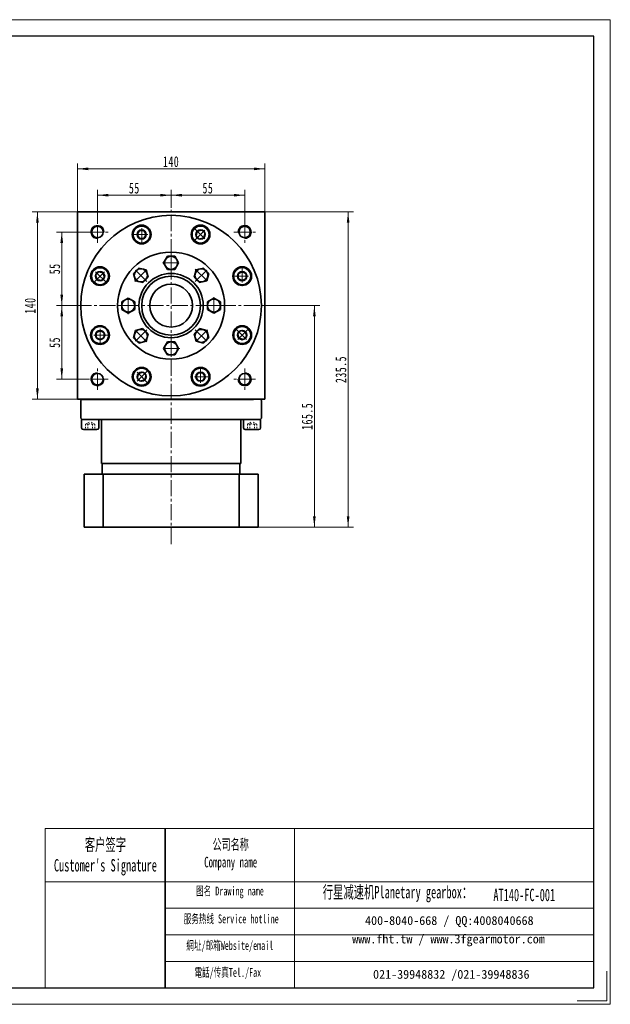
# Model space of a CAD drawing. Header units: millimetres. Extents: x 1491 to 2531, y 216 to 968.
# Tile 3 of 3: x 2090 to 2531, y 216 to 952. Entities that reach past the tile are written whole.
import ezdxf

# ---------------------------------------------------------------- set-up
doc = ezdxf.new("R2010")
doc.units = ezdxf.units.MM
doc.set_wipeout_variables(frame=1)
doc.linetypes.add('点画线', pattern=[18, 12, -2, 2, -2])
doc.linetypes.add('虚线', pattern=[2, 1, -1])
doc.layers.get('0').update_dxf_attribs({"lineweight": 35})
for name, color, linetype, lineweight in [('7标注层', 4, 'Continuous', 18), ('SLD-0', 7, 'Continuous', 18), ('中心线层', 1, '点画线', 18), ('图框_外框线', 7, 'Continuous', 18), ('尺寸线层', 3, 'Continuous', 18), ('粗实线', 7, 'Continuous', 50), ('粗实线层', 7, 'Continuous', 35), ('虚线层', 6, '虚线', 18)]:
    doc.layers.add(name, color=color, linetype=linetype, lineweight=lineweight)
doc.styles.add('SLDTEXTSTYLE4', font='txt', dxfattribs={"width": 0.611111})
doc.styles.add('标准', font='txt', dxfattribs={"width": 0.667})
doc.dimstyles.new('a4-1-1.5', dxfattribs={"dimtxt": 4.5, "dimasz": 4.5, "dimexe": 2.25, "dimexo": 0, "dimgap": 0.75, "dimtad": 1, "dimdec": 3, "dimdsep": 46, "dimtxsty": '标准', "dimblk": '_CAXARROW', "dimcen": 0, "dimdle": 9, "dimazin": 2, "dimtfac": 0.707107, "dimtdec": 3, "dimtix": 1, "dimtmove": 2, "dimatfit": 3, "dimfxl": 0, "dimfrac": 2, "dimtolj": 1, "dimarcsym": 0})

# ---------------------------------------------------------------- blocks, each defined once
blk = doc.blocks.new('*X14')
at = {"layer": '尺寸线层', "linetype": 'Continuous'}
for points in [[(2132.82, 840.62), (2140.92, 841.63), (2140.92, 839.6)], [(2272.82, 840.62), (2264.72, 841.63), (2264.72, 839.6)]]:
    blk.add_hatch(color=0, dxfattribs=at).paths.add_polyline_path(points, flags=0)
at = {"layer": '尺寸线层', "color": 0, "linetype": 'Continuous'}
for p, q in [((2132.82, 808.42), (2132.82, 844.67)), ((2132.82, 840.62), (2272.82, 840.62)), ((2272.82, 808.42), (2272.82, 844.67))]:
    blk.add_line(p, q, dxfattribs=at)
at = {"layer": '尺寸线层', "color": 0, "insert": (2202.82, 845.97), "char_height": 8.1, "width": 21.529, "attachment_point": 5, "line_spacing_factor": 1.15057, "style": '标准'}
blk.add_mtext('\\T1.1;140', dxfattribs=at)
blk = doc.blocks.new('_CAXARROW')
blk.add_hatch(color=0).paths.add_polyline_path([(0, 0), (-1, 0.125), (-1, -0.125)], flags=0)
blk = doc.blocks.new('*X15')
at = {"layer": '尺寸线层', "linetype": 'Continuous'}
for points in [[(2147.82, 820.93), (2155.92, 819.92), (2155.92, 821.94)], [(2202.82, 820.93), (2194.72, 819.92), (2194.72, 821.94)]]:
    blk.add_hatch(color=0, dxfattribs=at).paths.add_polyline_path(points, flags=0)
at = {"layer": '尺寸线层', "color": 0, "linetype": 'Continuous'}
for p, q in [((2147.82, 801.42), (2147.82, 824.98)), ((2202.82, 811.42), (2202.82, 824.98)), ((2202.82, 820.93), (2147.82, 820.93))]:
    blk.add_line(p, q, dxfattribs=at)
at = {"layer": '尺寸线层', "color": 0, "insert": (2175.32, 826.2), "char_height": 8.1, "width": 16.2, "attachment_point": 5, "line_spacing_factor": 1.15057, "style": '标准'}
blk.add_mtext('\\T1.1;55', dxfattribs=at)
blk = doc.blocks.new('*X16')
at = {"layer": '尺寸线层', "linetype": 'Continuous'}
for points in [[(2202.82, 820.93), (2210.92, 821.94), (2210.92, 819.92)], [(2257.82, 820.93), (2249.72, 821.94), (2249.72, 819.92)]]:
    blk.add_hatch(color=0, dxfattribs=at).paths.add_polyline_path(points, flags=0)
at = {"layer": '尺寸线层', "color": 0, "linetype": 'Continuous'}
for p, q in [((2202.82, 811.42), (2202.82, 824.98)), ((2257.82, 801.42), (2257.82, 824.98)), ((2202.82, 820.93), (2257.82, 820.93))]:
    blk.add_line(p, q, dxfattribs=at)
at = {"layer": '尺寸线层', "color": 0, "insert": (2230.32, 826.2), "char_height": 8.1, "width": 16.2, "attachment_point": 5, "line_spacing_factor": 1.15057, "style": '标准'}
blk.add_mtext('\\T1.1;55', dxfattribs=at)
blk = doc.blocks.new('*X17')
at = {"layer": '尺寸线层', "linetype": 'Continuous'}
for points in [[(2121.08, 793.42), (2120.07, 785.32), (2122.09, 785.32)], [(2121.08, 738.42), (2120.07, 746.52), (2122.09, 746.52)]]:
    blk.add_hatch(color=0, dxfattribs=at).paths.add_polyline_path(points, flags=0)
at = {"layer": '尺寸线层', "color": 0, "linetype": 'Continuous'}
for p, q in [((2139.82, 793.42), (2117.03, 793.42)), ((2121.08, 738.42), (2121.08, 793.42)), ((2131.26, 738.42), (2117.03, 738.42))]:
    blk.add_line(p, q, dxfattribs=at)
at = {"layer": '尺寸线层', "color": 0, "insert": (2115.81, 765.92), "char_height": 8.1, "width": 16.2, "attachment_point": 5, "rotation": 90, "line_spacing_factor": 1.15057, "style": '标准'}
blk.add_mtext('\\T1.1;55', dxfattribs=at)
blk = doc.blocks.new('*X18')
at = {"layer": '尺寸线层', "linetype": 'Continuous'}
for points in [[(2121.08, 738.42), (2122.09, 730.32), (2120.07, 730.32)], [(2121.08, 683.42), (2122.09, 691.52), (2120.07, 691.52)]]:
    blk.add_hatch(color=0, dxfattribs=at).paths.add_polyline_path(points, flags=0)
at = {"layer": '尺寸线层', "color": 0, "linetype": 'Continuous'}
for p, q in [((2131.26, 738.42), (2117.03, 738.42)), ((2121.08, 738.42), (2121.08, 683.42)), ((2139.82, 683.42), (2117.03, 683.42))]:
    blk.add_line(p, q, dxfattribs=at)
at = {"layer": '尺寸线层', "color": 0, "insert": (2115.81, 710.92), "char_height": 8.1, "width": 16.2, "attachment_point": 5, "rotation": 90, "line_spacing_factor": 1.15057, "style": '标准'}
blk.add_mtext('\\T1.1;55', dxfattribs=at)
blk = doc.blocks.new('*X19')
at = {"layer": '尺寸线层', "linetype": 'Continuous'}
for points in [[(2102.89, 808.42), (2103.9, 800.32), (2101.88, 800.32)], [(2102.89, 668.42), (2103.9, 676.52), (2101.88, 676.52)]]:
    blk.add_hatch(color=0, dxfattribs=at).paths.add_polyline_path(points, flags=0)
at = {"layer": '尺寸线层', "color": 0, "linetype": 'Continuous'}
for p, q in [((2132.82, 808.42), (2098.84, 808.42)), ((2102.89, 808.42), (2102.89, 668.42)), ((2135.69, 668.42), (2098.84, 668.42))]:
    blk.add_line(p, q, dxfattribs=at)
at = {"layer": '尺寸线层', "color": 0, "insert": (2097.53, 738.42), "char_height": 8.1, "width": 21.529, "attachment_point": 5, "rotation": 90, "line_spacing_factor": 1.15057, "style": '标准'}
blk.add_mtext('\\T1.1;140', dxfattribs=at)
blk = doc.blocks.new('*X20')
at = {"layer": '尺寸线层', "linetype": 'Continuous'}
for points in [[(2309.91, 738.42), (2310.92, 730.32), (2308.9, 730.32)], [(2309.91, 572.92), (2310.92, 581.02), (2308.9, 581.02)]]:
    blk.add_hatch(color=0, dxfattribs=at).paths.add_polyline_path(points, flags=0)
at = {"layer": '尺寸线层', "color": 0, "linetype": 'Continuous'}
for p, q in [((2271.57, 738.42), (2313.96, 738.42)), ((2309.91, 738.42), (2309.91, 572.92)), ((2267.82, 572.92), (2313.96, 572.92))]:
    blk.add_line(p, q, dxfattribs=at)
at = {"layer": '尺寸线层', "color": 0, "insert": (2304.55, 655.67), "char_height": 8.1, "width": 37.4509, "attachment_point": 5, "rotation": 90, "line_spacing_factor": 1.15057, "style": '标准'}
blk.add_mtext('\\T1.1;165.5', dxfattribs=at)
blk = doc.blocks.new('*X21')
at = {"layer": '尺寸线层', "linetype": 'Continuous'}
for points in [[(2335.16, 808.42), (2334.14, 800.32), (2336.17, 800.32)], [(2335.16, 572.92), (2334.14, 581.02), (2336.17, 581.02)]]:
    blk.add_hatch(color=0, dxfattribs=at).paths.add_polyline_path(points, flags=0)
at = {"layer": '尺寸线层', "color": 0, "linetype": 'Continuous'}
for p, q in [((2272.82, 808.42), (2339.21, 808.42)), ((2335.16, 572.92), (2335.16, 808.42)), ((2267.82, 572.92), (2339.21, 572.92))]:
    blk.add_line(p, q, dxfattribs=at)
at = {"layer": '尺寸线层', "color": 0, "insert": (2329.8, 690.67), "char_height": 8.1, "width": 37.8014, "attachment_point": 5, "rotation": 90, "line_spacing_factor": 1.15057, "style": '标准'}
blk.add_mtext('\\T1.1;235.5', dxfattribs=at)
blk = doc.blocks.new('*X22')
at = {"layer": '中心线层', "linetype": '点画线', "lineweight": 18}
for p, q in [((0, -7.37), (0, 7.37)), ((-7.37, 0), (7.37, 0))]:
    blk.add_line(p, q, dxfattribs=at)
at = {"layer": '粗实线层'}
for p, q in [((-3.46, 0), (-1.73, 3)), ((-3.46, 0), (-1.73, -3)), ((-1.73, 3), (1.73, 3)), ((3.46, 0), (1.73, 3)), ((3.46, 0), (1.73, 3)), ((3.46, 0), (1.73, -3)), ((-1.73, -3), (1.73, -3))]:
    blk.add_line(p, q, dxfattribs=at)
blk.add_circle((0, 0), 3.46, dxfattribs=at)
for start, end in [(0, 180), (180, 360)]:
    blk.add_arc((0, 0), 6.37, start, end, dxfattribs=at)
blk = doc.blocks.new('*X46')
at = {"layer": '中心线层', "linetype": '点画线', "lineweight": 18}
for p, q in [((6.4, 0), (-6.4, 0)), ((0, -6.4), (0, 6.4))]:
    blk.add_line(p, q, dxfattribs=at)
at = {"layer": '粗实线层'}
for p, q in [((0, 5.65), (-4.89, 2.82)), ((-4.89, 2.82), (-4.89, -2.82)), ((4.89, 2.82), (0, 5.65)), ((4.89, 2.82), (4.89, -2.82)), ((-4.89, -2.82), (0, -5.65)), ((0, -5.65), (4.89, -2.82))]:
    blk.add_line(p, q, dxfattribs=at)
blk.add_circle((0, 0), 4.89, dxfattribs=at)
blk = doc.blocks.new('2432fgg')
at = {"layer": '粗实线层'}
blk.add_circle((0, 0), 22, dxfattribs=at)
blk.add_wipeout([(-27.11, 0), (-27.11, 0.9), (-27.11, 0.9), (-27.11, 2.82), (-27.11, 2.82), (-29.56, 4.23), (-29.56, 4.23), (-32, 5.65), (-32, 5.65), (-34.45, 4.23), (-34.45, 4.23), (-36.89, 2.82), (-36.89, 2.82), (-36.89, 0.9), (-36.89, 0.9), (-36.89, 0), (-36.89, 0), (-36.89, -2.82), (-36.89, -2.82), (-34.45, -4.23), (-34.45, -4.23), (-32, -5.65), (-32, -5.65), (-29.56, -4.23), (-29.56, -4.23), (-27.11, -2.82), (-27.11, -2.82)]).dxf.layer = '粗实线层'
for radius in [40, 24]:
    blk.add_circle((0, 0), radius, dxfattribs=at)
blk.add_blockref('*X46', (-32, 0), dxfattribs=at)
for points in [[(0, 27.11), (0.9, 27.11), (0.9, 27.11), (2.82, 27.11), (2.82, 27.11), (4.23, 29.55), (4.23, 29.55), (5.65, 32), (5.65, 32), (4.23, 34.44), (4.23, 34.44), (2.82, 36.89), (2.82, 36.89), (0.9, 36.89), (0.9, 36.89), (0, 36.89), (0, 36.89), (-2.82, 36.89), (-2.82, 36.89), (-4.23, 34.44), (-4.23, 34.44), (-5.65, 32), (-5.65, 32), (-4.23, 29.55), (-4.23, 29.55), (-2.82, 27.11), (-2.82, 27.11)], [(-19.17, 19.17), (-18.53, 19.81), (-18.53, 19.81), (-17.17, 21.17), (-17.17, 21.17), (-17.9, 23.89), (-17.9, 23.89), (-18.63, 26.62), (-18.63, 26.62), (-21.36, 27.35), (-21.36, 27.35), (-24.09, 28.08), (-24.09, 28.08), (-25.45, 26.72), (-25.45, 26.72), (-26.09, 26.09), (-26.09, 26.09), (-28.08, 24.09), (-28.08, 24.09), (-27.35, 21.36), (-27.35, 21.36), (-26.62, 18.63), (-26.62, 18.63), (-23.89, 17.9), (-23.89, 17.9), (-21.17, 17.17), (-21.17, 17.17)], [(19.17, 19.17), (19.81, 18.53), (19.81, 18.53), (21.17, 17.17), (21.17, 17.17), (23.89, 17.9), (23.89, 17.9), (26.62, 18.63), (26.62, 18.63), (27.35, 21.36), (27.35, 21.36), (28.08, 24.09), (28.08, 24.09), (26.72, 25.45), (26.72, 25.45), (26.09, 26.09), (26.09, 26.09), (24.09, 28.08), (24.09, 28.08), (21.36, 27.35), (21.36, 27.35), (18.63, 26.62), (18.63, 26.62), (17.9, 23.89), (17.9, 23.89), (17.17, 21.17), (17.17, 21.17)], [(27.11, 0), (27.11, -0.9), (27.11, -0.9), (27.11, -2.82), (27.11, -2.82), (29.55, -4.23), (29.55, -4.23), (32, -5.65), (32, -5.65), (34.44, -4.23), (34.44, -4.23), (36.89, -2.82), (36.89, -2.82), (36.89, -0.9), (36.89, -0.9), (36.89, 0), (36.89, 0), (36.89, 2.82), (36.89, 2.82), (34.44, 4.23), (34.44, 4.23), (32, 5.65), (32, 5.65), (29.55, 4.23), (29.55, 4.23), (27.11, 2.82), (27.11, 2.82)], [(-19.17, -19.17), (-19.81, -18.53), (-19.81, -18.53), (-21.17, -17.17), (-21.17, -17.17), (-23.89, -17.9), (-23.89, -17.9), (-26.62, -18.63), (-26.62, -18.63), (-27.35, -21.36), (-27.35, -21.36), (-28.08, -24.09), (-28.08, -24.09), (-26.72, -25.45), (-26.72, -25.45), (-26.09, -26.09), (-26.09, -26.09), (-24.09, -28.08), (-24.09, -28.08), (-21.36, -27.35), (-21.36, -27.35), (-18.63, -26.62), (-18.63, -26.62), (-17.9, -23.89), (-17.9, -23.89), (-17.17, -21.17), (-17.17, -21.17)], [(19.17, -19.17), (18.53, -19.81), (18.53, -19.81), (17.17, -21.17), (17.17, -21.17), (17.9, -23.89), (17.9, -23.89), (18.63, -26.62), (18.63, -26.62), (21.36, -27.35), (21.36, -27.35), (24.09, -28.08), (24.09, -28.08), (25.45, -26.72), (25.45, -26.72), (26.09, -26.09), (26.09, -26.09), (28.08, -24.09), (28.08, -24.09), (27.35, -21.36), (27.35, -21.36), (26.62, -18.63), (26.62, -18.63), (23.89, -17.9), (23.89, -17.9), (21.17, -17.17), (21.17, -17.17)], [(0, -27.11), (-0.9, -27.11), (-0.9, -27.11), (-2.82, -27.11), (-2.82, -27.11), (-4.23, -29.56), (-4.23, -29.56), (-5.65, -32), (-5.65, -32), (-4.23, -34.45), (-4.23, -34.45), (-2.82, -36.89), (-2.82, -36.89), (-0.9, -36.89), (-0.9, -36.89), (0, -36.89), (0, -36.89), (2.82, -36.89), (2.82, -36.89), (4.23, -34.45), (4.23, -34.45), (5.65, -32), (5.65, -32), (4.23, -29.56), (4.23, -29.56), (2.82, -27.11), (2.82, -27.11)]]:
    blk.add_wipeout(points).dxf.layer = '粗实线层'
for p, rotation in [((0, 32), 270), ((-22.63, 22.63), 315.0000000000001), ((22.63, 22.63), 225.0000000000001), ((32, 0), 180), ((-22.63, -22.63), 45.00000000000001), ((22.63, -22.63), 135.0000000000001), ((0, -32), 90)]:
    blk.add_blockref('*X46', p, dxfattribs=dict(at, rotation=rotation))

msp = doc.modelspace()

# ---------------------------------------------------------------- linework, layer by layer
msp.add_line((2198.42, 347.5815), (2198.42, 228.6399))
at = {"color": 7, "linetype": 'Continuous', "lineweight": 0}
for centre, start, end in [((2147.8241, 793.4212), 0, 195), ((2257.8241, 793.4212), 270, 105), ((2147.8241, 683.4212), 90, 285), ((2257.8241, 683.4212), 180, 15)]:
    msp.add_arc(centre, 5, start, end, dxfattribs=at)
at = {"layer": '7标注层', "color": 0}
msp.add_line((2108.6972, 347.5815), (2108.6972, 228.6603), dxfattribs=at)
at = {"layer": '中心线层'}
for p, q in [((2202.8241, 560.0317), (2202.8241, 811.4212)), ((2147.8241, 785.4212), (2147.8241, 801.4212)), ((2257.8241, 801.4212), (2257.8241, 785.4212)), ((2139.8241, 793.4212), (2155.8241, 793.4212)), ((2249.8241, 793.4212), (2265.8241, 793.4212)), ((2131.2581, 738.4212), (2271.5741, 738.4212)), ((2147.8241, 675.4212), (2147.8241, 691.4212)), ((2257.8241, 691.4212), (2257.8241, 675.4212)), ((2155.8241, 683.4212), (2139.8241, 683.4212)), ((2265.8241, 683.4212), (2249.8241, 683.4212))]:
    msp.add_line(p, q, dxfattribs=at)
at = {"layer": '图框_外框线'}
for p, q in [((2108.6972, 347.5815), (2198.42, 347.5815)), ((2198.42, 347.5815), (2198.42, 228.6603)), ((2198.42, 347.5815), (2518.7563, 347.5815)), ((2295.0903, 347.5815), (2295.0903, 228.6603)), ((2108.6972, 307.8974), (2198.42, 307.8974)), ((2198.42, 307.8974), (2518.7563, 307.8974)), ((2198.42, 288.0553), (2518.7563, 288.0553)), ((2198.42, 268.2133), (2518.7563, 268.2133)), ((2198.42, 248.3712), (2518.7563, 248.3712))]:
    msp.add_line(p, q, dxfattribs=at)
at = {"layer": '图框_外框线', "color": 3}
msp.add_lwpolyline([(2528.6664, 241.0478), (2528.6664, 218.7502), (2506.3687, 218.7502)], dxfattribs=at)
at = {"layer": '粗实线', "color": 0, "lineweight": 40}
msp.add_line((2135.6921, 668.4212), (2264.3241, 668.4212), dxfattribs=at)
msp.add_line((2135.6921, 668.4212), (2264.3241, 668.4212), dxfattribs=at)
at = {"layer": '粗实线层'}
for p, q in [((2132.8241, 668.4212), (2132.8241, 808.4212)), ((2132.8241, 808.4212), (2272.8241, 808.4212)), ((2272.8241, 668.4212), (2272.8241, 808.4212)), ((2136.3241, 668.4212), (2135.3241, 667.4212)), ((2135.3241, 667.4212), (2135.3241, 654.4212)), ((2136.3241, 668.4212), (2147.8241, 668.4212)), ((2270.3241, 667.4212), (2269.3241, 668.4212)), ((2270.3241, 654.4212), (2270.3241, 667.4212)), ((2136.3241, 653.4212), (2135.3241, 654.4212)), ((2148.6891, 653.4212), (2135.9591, 653.4212)), ((2135.9591, 653.4212), (2135.9591, 647.0542)), ((2136.3241, 653.4212), (2269.3241, 653.4212)), ((2148.6891, 647.0542), (2148.6891, 653.4212)), ((2150.8241, 620.4212), (2150.8241, 653.4212)), ((2254.8241, 620.4212), (2254.8241, 653.4212)), ((2256.9591, 653.4212), (2269.6891, 653.4212)), ((2256.9591, 647.0542), (2256.9591, 653.4212)), ((2269.3241, 653.4212), (2270.3241, 654.4212)), ((2269.6891, 653.4212), (2269.6891, 647.0542)), ((2137.2321, 645.7812), (2147.4161, 645.7812)), ((2268.4161, 645.7812), (2258.2321, 645.7812)), ((2150.8241, 620.4212), (2254.8241, 620.4212)), ((2151.3241, 612.4212), (2151.3241, 620.4212)), ((2254.3241, 612.4212), (2254.3241, 620.4212)), ((2267.8241, 612.4212), (2137.8241, 612.4212)), ((2137.8241, 572.9212), (2137.8241, 612.4212)), ((2151.9645, 572.9212), (2151.9645, 612.4212)), ((2253.6837, 572.9212), (2253.6837, 612.4212)), ((2267.8241, 572.9212), (2267.8241, 612.4212)), ((2137.8241, 572.9212), (2267.8241, 572.9212))]:
    msp.add_line(p, q, dxfattribs=at)
msp.add_lwpolyline([(2272.8241, 668.4212), (2132.8241, 668.4212)], dxfattribs=at)
for centre, radius in [((2147.8241, 793.4212), 4.25), ((2180.8108, 791.566), 7), ((2224.8374, 791.566), 7), ((2257.8241, 793.4212), 4.25), ((2149.6793, 760.4345), 7), ((2255.969, 760.4345), 7), ((2149.6793, 716.4078), 7), ((2255.969, 716.4078), 7), ((2180.8108, 685.2763), 7), ((2224.8374, 685.2763), 7), ((2147.8241, 683.4212), 4.25), ((2257.8241, 683.4212), 4.25)]:
    msp.add_circle(centre, radius, dxfattribs=at)
at = {"layer": '粗实线层', "lineweight": 18}
for centre, start, end in [((2147.8241, 793.4212), 0, 271.9231652), ((2257.8241, 793.4212), 270, 181.9231652), ((2147.8241, 683.4212), 90, 1.9231652), ((2257.8241, 683.4212), 180, 91.9231652)]:
    msp.add_arc(centre, 5, start, end, dxfattribs=at)
at = {"layer": '粗实线层'}
for centre, start, end in [((2137.2321, 647.0542), 180, 270), ((2147.4161, 647.0542), 270, 0), ((2258.2321, 647.0542), 180, 270), ((2268.4161, 647.0542), 270, 0)]:
    msp.add_arc(centre, 1.273, start, end, dxfattribs=at)
at = {"layer": '虚线层'}
for p, q in [((2138.86, 649.7812), (2142.3241, 651.7812)), ((2138.86, 649.7812), (2138.86, 645.7812)), ((2140.5921, 649.7812), (2140.5921, 645.7812)), ((2145.7882, 649.7812), (2142.3241, 651.7812)), ((2144.0562, 649.7812), (2144.0562, 645.7812)), ((2145.7882, 649.7812), (2145.7882, 645.7812)), ((2259.86, 649.7812), (2263.3241, 651.7812)), ((2259.86, 649.7812), (2259.86, 645.7812)), ((2261.5921, 649.7812), (2261.5921, 645.7812)), ((2266.7882, 649.7812), (2263.3241, 651.7812)), ((2265.0562, 649.7812), (2265.0562, 645.7812)), ((2266.7882, 649.7812), (2266.7882, 645.7812))]:
    msp.add_line(p, q, dxfattribs=at)
for centre, radius, start, end in [((2139.7261, 648.0491), 1.9365, 63.4349488, 116.5650512), ((2142.3241, 643.201), 6.8043, 75.2528669, 104.7471331), ((2144.9222, 648.0491), 1.9365, 63.4349488, 116.5650512), ((2260.7261, 648.0491), 1.9365, 63.4349488, 116.5650512), ((2263.3241, 643.201), 6.8043, 75.2528669, 104.7471331), ((2265.9222, 648.0491), 1.9365, 63.4349488, 116.5650512)]:
    msp.add_arc(centre, radius, start, end, dxfattribs=at)

# ---------------------------------------------------------------- texts
at = {"layer": 'SLD-0', "color": 1, "attachment_point": 2, "style": 'SLDTEXTSTYLE4'}
for s, insert, char_height, width in [("{\\fSimSun|b1|i0|c134|p2;客户签字\\PCustomer's Signature}", (2153.7132, 340.2398), 9.259625, 115.190693), ('{\\fSimSun|b1|i0|c134|p2;公司名称\\PCompany name}', (2247.3683, 339.7482), 7.936822, 102.757059), ('{\\fSimSun|b1|i0|c134|p2;图名 Drawing name}', (2246.8257, 304.2398), 6.614018, 84.584589), ('{\\fSimSun|b1|i0|c134|p2;  \\H1.1667x;行星减速机Planetary gearbox\\fSimSun|b0|i0|c134|p2;：}', (2368.7593, 304.75), 7.936822, 124.827474), ('AT140-FC-001', (2466.8153, 302.6427), 9.259625, 67.386737), ('{\\fSimSun|b1|i0|c134|p2;服务热线 Service hotline}', (2247.7637, 283.4421), 6.614018, 94.235358), ('{\\fSimSun|b1|i0|c134|p2;網址/邮箱Website/email}', (2246.7338, 263.5151), 6.614018, 98.090138), ('{\\fSimSun|b1|i0|c134|p2;電話/传真Tel./Fax}', (2245.252, 243.4328), 6.614018, 99.269874)]:
    msp.add_mtext(s, dxfattribs=dict(at, insert=insert, char_height=char_height, width=width))
at = {"layer": 'SLD-0', "color": 1, "char_height": 6.614018, "attachment_point": 2}
for s, insert, width in [('{\\fSimSun|b1|i0|c134|p2;400-8040-668 / QQ:4008040668}', (2410.8017, 282.1784), 192.569842), ('{\\fSimSun|b1|i0|c134|p2;www.fht.tw / www.3fgearmotor.com }', (2410.1919, 268.4022), 192.786622), ('{\\fSimSun|b1|i0|c134|p2;021-39948832 /021-39948836 }', (2412.2767, 241.9867), 147.20717)]:
    msp.add_mtext(s, dxfattribs=dict(at, insert=insert, width=width))

# ---------------------------------------------------------------- dimensions: what is measured, and where the dimension line sits
at = {"layer": '尺寸线层'}
for base, p1, p2, picture, middle in [((2272.8241, 840.6172), (2132.8241, 808.4212), (2272.8241, 808.4212), '*X14', (2202.8241, 845.9734)), ((2147.8241, 820.9279), (2202.8241, 811.4212), (2147.8241, 801.4212), '*X15', (2175.3241, 826.1965)), ((2257.8241, 820.9279), (2202.8241, 811.4212), (2257.8241, 801.4212), '*X16', (2230.3241, 826.1965))]:
    dim = msp.add_linear_dim(base=base, p1=p1, p2=p2, dimstyle='a4-1-1.5', override={"dimsah": 1, "dimtfill": 1, "dimtzin": 8}, dxfattribs=at)
    dim.commit()
    dim.dimension.update_dxf_attribs({"geometry": picture, "text_midpoint": middle, "dimtype": 160})
for base, p1, p2, angle, picture, middle in [((2102.8901, 668.4212), (2132.8241, 808.4212), (2135.6921, 668.4212), 270, '*X19', (2097.5339, 738.4212)), ((2335.1555, 808.4212), (2267.8241, 572.9212), (2272.8241, 808.4212), 90, '*X21', (2329.7993, 690.6712)), ((2121.0799, 793.4212), (2131.2581, 738.4212), (2139.8241, 793.4212), 90, '*X17', (2115.8113, 765.9212)), ((2121.0799, 683.4212), (2131.2581, 738.4212), (2139.8241, 683.4212), 270, '*X18', (2115.8113, 710.9212)), ((2309.9105, 572.9212), (2271.5741, 738.4212), (2267.8241, 572.9212), 270, '*X20', (2304.5543, 655.6712))]:
    dim = msp.add_linear_dim(base=base, p1=p1, p2=p2, angle=angle, dimstyle='a4-1-1.5', override={"dimsah": 1, "dimtfill": 1, "dimtzin": 8}, dxfattribs=at)
    dim.commit()
    dim.dimension.update_dxf_attribs({"geometry": picture, "text_midpoint": middle, "dimtype": 160})

# ---------------------------------------------------------------- next in the draw order: wipeouts: each hides what was drawn before it
msp.add_wipeout([(2187.1848, 791.5442), (2187.1042, 792.5544), (2187.1042, 792.5544), (2186.5741, 794.2649), (2185.5885, 795.7601), (2184.2254, 796.9215), (2182.5928, 797.6573), (2180.8198, 797.9092), (2180.8198, 797.9092), (2179.0469, 797.6573), (2177.4142, 796.9215), (2176.0512, 795.7601), (2175.0656, 794.2649), (2174.5355, 792.5544), (2174.5355, 792.5544), (2174.4548, 791.5442), (2174.4548, 791.5442), (2174.6717, 789.8968), (2175.3076, 788.3617), (2176.3191, 787.0435), (2177.6373, 786.032), (2179.1725, 785.3961), (2180.8198, 785.1792), (2180.8198, 785.1792), (2182.7867, 785.4908), (2184.5611, 786.3948), (2185.9692, 787.803), (2186.8733, 789.5773)]).dxf.layer = '粗实线层'

# ---------------------------------------------------------------- next in the draw order: linework, layer by layer
at = {"layer": '粗实线层'}
msp.add_circle((2202.8241, 738.4212), 67.5, dxfattribs=at)

# ---------------------------------------------------------------- next in the draw order: block references
msp.add_blockref('*X22', (2180.8198, 791.5442), dxfattribs=at)

# ---------------------------------------------------------------- next in the draw order: wipeouts: each hides what was drawn before it
for points in [[(2229.3292, 787.0435), (2229.9864, 787.8148), (2229.9864, 787.8148), (2230.8211, 789.3992), (2231.1814, 791.1533), (2231.0389, 792.9384), (2230.4047, 794.6132), (2229.3292, 796.045), (2229.3292, 796.045), (2227.8974, 797.1205), (2226.2226, 797.7547), (2224.4375, 797.8972), (2222.6834, 797.5369), (2221.099, 796.7022), (2221.099, 796.7022), (2220.3277, 796.045), (2220.3277, 796.045), (2219.3162, 794.7267), (2218.6803, 793.1916), (2218.4634, 791.5442), (2218.6803, 789.8968), (2219.3162, 788.3617), (2220.3277, 787.0435), (2220.3277, 787.0435), (2221.9388, 785.873), (2223.8327, 785.2576), (2225.8241, 785.2576), (2227.7181, 785.873)], [(2154.2018, 764.9262), (2153.4305, 765.5834), (2153.4305, 765.5834), (2151.8461, 766.4181), (2150.092, 766.7784), (2148.3069, 766.6359), (2146.6321, 766.0017), (2145.2003, 764.9262), (2145.2003, 764.9262), (2144.1248, 763.4944), (2143.4906, 761.8196), (2143.3481, 760.0346), (2143.7084, 758.2804), (2144.5431, 756.696), (2144.5431, 756.696), (2145.2003, 755.9247), (2145.2003, 755.9247), (2146.5186, 754.9132), (2148.0537, 754.2773), (2149.7011, 754.0605), (2151.3484, 754.2773), (2152.8836, 754.9132), (2154.2018, 755.9247), (2154.2018, 755.9247), (2155.3723, 757.5358), (2155.9877, 759.4298), (2155.9877, 761.4212), (2155.3723, 763.3151)], [(2255.9472, 754.0605), (2256.9574, 754.1411), (2256.9574, 754.1411), (2258.6679, 754.6712), (2260.163, 755.6568), (2261.3245, 757.0199), (2262.0603, 758.6525), (2262.3122, 760.4255), (2262.3122, 760.4255), (2262.0603, 762.1984), (2261.3245, 763.8311), (2260.163, 765.1941), (2258.6679, 766.1797), (2256.9574, 766.7098), (2256.9574, 766.7098), (2255.9472, 766.7905), (2255.9472, 766.7905), (2254.2998, 766.5736), (2252.7647, 765.9377), (2251.4465, 764.9262), (2250.435, 763.608), (2249.7991, 762.0728), (2249.5822, 760.4255), (2249.5822, 760.4255), (2249.8937, 758.4586), (2250.7978, 756.6842), (2252.206, 755.2761), (2253.9803, 754.372)], [(2149.7011, 722.7819), (2148.6909, 722.7012), (2148.6909, 722.7012), (2146.9804, 722.1711), (2145.4852, 721.1855), (2144.3238, 719.8225), (2143.588, 718.1898), (2143.3361, 716.4169), (2143.3361, 716.4169), (2143.588, 714.6439), (2144.3238, 713.0113), (2145.4852, 711.6482), (2146.9804, 710.6626), (2148.6909, 710.1325), (2148.6909, 710.1325), (2149.7011, 710.0519), (2149.7011, 710.0519), (2151.3484, 710.2687), (2152.8836, 710.9046), (2154.2018, 711.9161), (2155.2133, 713.2344), (2155.8492, 714.7695), (2156.0661, 716.4169), (2156.0661, 716.4169), (2155.7545, 718.3838), (2154.8505, 720.1581), (2153.4423, 721.5663), (2151.668, 722.4703)], [(2251.4465, 711.9161), (2252.2178, 711.2589), (2252.2178, 711.2589), (2253.8022, 710.4242), (2255.5563, 710.0639), (2257.3414, 710.2064), (2259.0161, 710.8406), (2260.4479, 711.9161), (2260.4479, 711.9161), (2261.5235, 713.3479), (2262.1576, 715.0227), (2262.3002, 716.8078), (2261.9399, 718.5619), (2261.1052, 720.1463), (2261.1052, 720.1463), (2260.4479, 720.9176), (2260.4479, 720.9176), (2259.1297, 721.9291), (2257.5946, 722.565), (2255.9472, 722.7819), (2254.2998, 722.565), (2252.7647, 721.9291), (2251.4465, 720.9176), (2251.4465, 720.9176), (2250.2759, 719.3065), (2249.6606, 717.4126), (2249.6606, 715.4212), (2250.2759, 713.5272)], [(2176.3191, 689.7988), (2175.6619, 689.0275), (2175.6619, 689.0275), (2174.8272, 687.4431), (2174.4668, 685.689), (2174.6094, 683.9039), (2175.2436, 682.2292), (2176.3191, 680.7974), (2176.3191, 680.7974), (2177.7509, 679.7218), (2179.4256, 679.0877), (2181.2107, 678.9451), (2182.9649, 679.3054), (2184.5492, 680.1401), (2184.5492, 680.1401), (2185.3206, 680.7974), (2185.3206, 680.7974), (2186.3321, 682.1156), (2186.968, 683.6507), (2187.1848, 685.2981), (2186.968, 686.9455), (2186.3321, 688.4806), (2185.3206, 689.7988), (2185.3206, 689.7988), (2183.7095, 690.9693), (2181.8155, 691.5847), (2179.8241, 691.5847), (2177.9302, 690.9693)], [(2218.4634, 685.2981), (2218.5441, 684.2879), (2218.5441, 684.2879), (2219.0742, 682.5774), (2220.0598, 681.0823), (2221.4228, 679.9208), (2223.0555, 679.185), (2224.8284, 678.9331), (2224.8284, 678.9331), (2226.6014, 679.185), (2228.234, 679.9208), (2229.5971, 681.0823), (2230.5827, 682.5774), (2231.1128, 684.2879), (2231.1128, 684.2879), (2231.1934, 685.2981), (2231.1934, 685.2981), (2230.9765, 686.9455), (2230.3407, 688.4806), (2229.3292, 689.7988), (2228.0109, 690.8103), (2226.4758, 691.4462), (2224.8284, 691.6631), (2224.8284, 691.6631), (2222.8615, 691.3516), (2221.0872, 690.4475), (2219.679, 689.0393), (2218.775, 687.265)]]:
    msp.add_wipeout(points).dxf.layer = '粗实线层'

# ---------------------------------------------------------------- next in the draw order: linework, layer by layer
at = {"layer": '图框_外框线', "color": 3}
msp.add_lwpolyline([(1490.5869, 216.2727), (2531.1439, 216.2727), (2531.1439, 952.0951), (1490.5869, 952.0951)], close=True, dxfattribs=at)
at = {"layer": '图框_外框线', "color": 3, "lineweight": 25}
msp.add_lwpolyline([(1552.5249, 228.6603), (2518.7563, 228.6603), (2518.7563, 939.7075), (1552.5249, 939.7075)], close=True, dxfattribs=at)

# ---------------------------------------------------------------- next in the draw order: block references
at = {"layer": '粗实线层'}
for p, rotation in [((2224.8284, 791.5442), 315.0000000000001), ((2149.7011, 760.4255), 45.00000000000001), ((2255.9472, 760.4255), 270), ((2149.7011, 716.4169), 90), ((2255.9472, 716.4169), 225.0000000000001), ((2180.8198, 685.2981), 135.0000000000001), ((2224.8284, 685.2981), 180)]:
    msp.add_blockref('*X22', p, dxfattribs=dict(at, rotation=rotation))

# ---------------------------------------------------------------- next in the draw order: block references
msp.add_blockref('2432fgg', (2202.8241, 738.4212), dxfattribs=at)

# ---------------------------------------------------------------- next in the draw order: linework, layer by layer
msp.add_circle((2202.8241, 738.4212), 16, dxfattribs=at)

doc.saveas('drawing.dxf')
